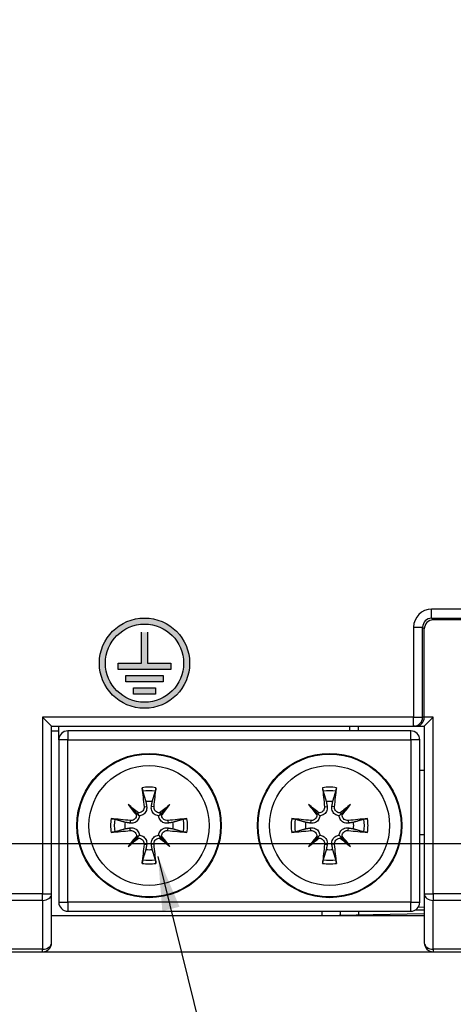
# Model space of a CAD drawing. Extents: x 14074 to 14414, y -3712 to -3387.
# Tile 3 of 18: x 14108 to 14132, y -3573 to -3519. Entities that reach past the tile are written whole.
import ezdxf

# ---------------------------------------------------------------- set-up
doc = ezdxf.new("R2010")
doc.units = 0
doc.layers.get('0').update_dxf_attribs({"linetype": 'CONTINUOUS'})
doc.layers.get('DEFPOINTS').update_dxf_attribs({"color": 8, "linetype": 'CONTINUOUS'})
doc.styles.get("Standard").update_dxf_attribs({"font": 'PMingLiU.ttf'})
doc.dimstyles.new('ISO-25', dxfattribs={"dimtxt": 3, "dimasz": 3, "dimexe": 1, "dimexo": 1, "dimgap": 2, "dimtad": 2, "dimtih": 1, "dimtoh": 1, "dimtxsty": 'STANDARD', "dimcen": 0, "dimclrd": 256, "dimclre": 256, "dimclrt": 256, "dimazin": 3, "dimtfac": 1, "dimtmove": 0, "dimatfit": 3})

# ---------------------------------------------------------------- blocks, each defined once
blk = doc.blocks.new('*D3')
for p, q in [((14080.481, -3563.405), (14080.481, -3400.577)), ((14153.481, -3413.405), (14153.481, -3400.577)), ((14083.481, -3401.577), (14150.481, -3401.577))]:
    blk.add_line(p, q)
for points in [[(14083.481, -3401.077), (14083.481, -3402.077), (14080.481, -3401.577)], [(14150.481, -3401.077), (14150.481, -3402.077), (14153.481, -3401.577)]]:
    blk.add_solid(points)
at = {"layer": 'DEFPOINTS', "color": 0}
for p in [(14153.481, -3401.577), (14153.481, -3414.405), (14080.481, -3564.405)]:
    blk.add_point(p, dxfattribs=at)
at = {"insert": (14116.981, -3397.907), "char_height": 3, "attachment_point": 5}
blk.add_mtext('73', dxfattribs=at)
blk = doc.blocks.new('*D5')
for p, q in [((14154.481, -3414.405), (14168.14, -3414.405)), ((14167.14, -3417.405), (14167.14, -3561.405)), ((14081.481, -3564.405), (14168.14, -3564.405))]:
    blk.add_line(p, q)
for points in [[(14166.64, -3417.405), (14167.64, -3417.405), (14167.14, -3414.405)], [(14166.64, -3561.405), (14167.64, -3561.405), (14167.14, -3564.405)]]:
    blk.add_solid(points)
at = {"layer": 'DEFPOINTS', "color": 0}
for p in [(14153.481, -3414.405), (14080.481, -3564.405), (14167.14, -3564.405)]:
    blk.add_point(p, dxfattribs=at)
at = {"insert": (14172.005, -3489.405), "char_height": 3, "attachment_point": 5}
blk.add_mtext('150', dxfattribs=at)
blk = doc.blocks.new('*D6')
for p, q in [((14106.361, -3408.405), (14177.897, -3408.405)), ((14176.897, -3411.405), (14176.897, -3567.405)), ((14108.01, -3570.405), (14177.897, -3570.405))]:
    blk.add_line(p, q)
for points in [[(14176.397, -3411.405), (14177.397, -3411.405), (14176.897, -3408.405)], [(14176.397, -3567.405), (14177.397, -3567.405), (14176.897, -3570.405)]]:
    blk.add_solid(points)
at = {"layer": 'DEFPOINTS', "color": 0}
for p in [(14105.361, -3408.405), (14107.01, -3570.405), (14176.897, -3570.405)]:
    blk.add_point(p, dxfattribs=at)
at = {"insert": (14181.761, -3489.405), "char_height": 3, "attachment_point": 5}
blk.add_mtext('162', dxfattribs=at)

msp = doc.modelspace()

# ---------------------------------------------------------------- hatches: boundary and pattern name
h = msp.add_hatch(color=256)
h.dxf.hatch_style = 1
h.paths.add_polyline_path([(14112.631, -3554.405, 1), (14117.631, -3554.405, 1)])
h.paths.add_polyline_path([(14117.296, -3554.405, -1), (14112.966, -3554.405, -1)], flags=16)
h.paths.add_polyline_path([(14116.596, -3554.405), (14116.596, -3554.747), (14113.665, -3554.747), (14113.665, -3554.405), (14114.96, -3554.405), (14114.96, -3552.693), (14115.302, -3552.693), (14115.302, -3554.405)], flags=0)
h.paths.add_polyline_path([(14116.158, -3555.09), (14116.158, -3555.432), (14114.104, -3555.432), (14114.104, -3555.09)], flags=0)
h.paths.add_polyline_path([(14115.744, -3555.774), (14115.744, -3556.116), (14114.519, -3556.116), (14114.519, -3555.774)], flags=0)
h.paths.add_polyline_path([(14116.596, -3554.405), (14115.302, -3554.405), (14115.302, -3552.693), (14114.96, -3552.693), (14114.96, -3554.405), (14113.665, -3554.405), (14113.665, -3554.747), (14116.596, -3554.747)], flags=0)
h.paths.add_polyline_path([(14116.158, -3555.09), (14114.104, -3555.09), (14114.104, -3555.432), (14116.158, -3555.432)], flags=0)
h.paths.add_polyline_path([(14115.744, -3555.774), (14114.519, -3555.774), (14114.519, -3556.116), (14115.744, -3556.116)], flags=0)
h = msp.add_hatch(color=256)
h.dxf.hatch_style = 1
h.paths.add_polyline_path([(14115.302, -3552.693), (14114.96, -3552.693), (14114.96, -3554.405), (14113.665, -3554.405), (14113.665, -3554.747), (14116.596, -3554.747), (14116.596, -3554.405), (14115.302, -3554.405)])
h = msp.add_hatch(color=256)
h.dxf.hatch_style = 1
h.paths.add_polyline_path([(14116.158, -3555.09), (14114.104, -3555.09), (14114.104, -3555.432), (14116.158, -3555.432)])
h = msp.add_hatch(color=256)
h.dxf.hatch_style = 1
h.paths.add_polyline_path([(14115.744, -3555.774), (14114.519, -3555.774), (14114.519, -3556.116), (14115.744, -3556.116)])

# ---------------------------------------------------------------- linework, layer by layer
for p, q in [((14131.038, -3551.913), (14131.038, -3551.413)), ((14135.98, -3551.413), (14131.038, -3551.413)), ((14131.13, -3552.005), (14131.038, -3551.913)), ((14131.038, -3551.913), (14135.98, -3551.913)), ((14130.039, -3552.413), (14130.539, -3552.413)), ((14130.039, -3552.413), (14130.039, -3557.405)), ((14130.539, -3552.413), (14130.631, -3552.505)), ((14130.539, -3557.405), (14130.539, -3552.413)), ((14136.072, -3552.005), (14131.13, -3552.005)), ((14114.96, -3554.405), (14114.96, -3552.693)), ((14115.302, -3552.693), (14115.302, -3554.405)), ((14130.631, -3557.405), (14130.631, -3552.505)), ((14113.665, -3554.405), (14114.96, -3554.405)), ((14113.665, -3554.747), (14113.665, -3554.405)), ((14115.302, -3554.405), (14116.596, -3554.405)), ((14116.596, -3554.405), (14116.596, -3554.747)), ((14116.596, -3554.747), (14113.665, -3554.747)), ((14114.104, -3555.09), (14116.158, -3555.09)), ((14114.104, -3555.432), (14114.104, -3555.09)), ((14116.158, -3555.09), (14116.158, -3555.432)), ((14116.158, -3555.432), (14114.104, -3555.432)), ((14114.519, -3555.774), (14115.744, -3555.774)), ((14114.519, -3556.116), (14114.519, -3555.774)), ((14115.744, -3556.116), (14114.519, -3556.116)), ((14115.744, -3555.774), (14115.744, -3556.116)), ((14109.481, -3557.405), (14109.481, -3567.198)), ((14109.481, -3557.405), (14109.981, -3557.905)), ((14130.039, -3557.405), (14109.481, -3557.405)), ((14109.981, -3557.905), (14130.039, -3557.905)), ((14109.981, -3567.198), (14109.981, -3557.905)), ((14110.381, -3558.655), (14110.381, -3557.905)), ((14126.481, -3557.905), (14126.481, -3558.155)), ((14126.981, -3558.155), (14126.981, -3557.905)), ((14130.039, -3557.405), (14130.539, -3557.405)), ((14130.039, -3557.905), (14130.039, -3557.405)), ((14130.143, -3557.905), (14130.039, -3557.905)), ((14130.143, -3557.905), (14130.631, -3557.905)), ((14130.631, -3557.405), (14130.539, -3557.405)), ((14130.631, -3557.905), (14131.131, -3557.405)), ((14131.131, -3557.405), (14130.631, -3557.405)), ((14130.631, -3557.905), (14130.631, -3567.198)), ((14131.131, -3567.198), (14131.131, -3557.405)), ((14109.981, -3558.155), (14110.381, -3558.155)), ((14110.881, -3558.155), (14110.881, -3558.655)), ((14129.881, -3558.155), (14110.881, -3558.155)), ((14129.881, -3558.655), (14129.881, -3558.155)), ((14110.881, -3558.655), (14110.381, -3558.655)), ((14110.381, -3558.655), (14110.381, -3567.655)), ((14110.881, -3558.655), (14129.881, -3558.655)), ((14110.881, -3567.655), (14110.881, -3558.655)), ((14130.381, -3558.655), (14129.881, -3558.655)), ((14129.881, -3558.655), (14129.881, -3567.655)), ((14130.381, -3567.655), (14130.381, -3558.655)), ((14130.631, -3560.362), (14130.381, -3560.355)), ((14114.22, -3562.244), (14114.707, -3562.732)), ((14116.541, -3562.244), (14116.054, -3562.732)), ((14124.22, -3562.244), (14124.707, -3562.732)), ((14126.541, -3562.244), (14126.054, -3562.732)), ((14115.103, -3562.368), (14115.249, -3562.35)), ((14115.659, -3562.368), (14115.512, -3562.35)), ((14125.103, -3562.368), (14125.249, -3562.35)), ((14125.659, -3562.368), (14125.512, -3562.35)), ((14114.343, -3563.127), (14114.326, -3563.273)), ((14116.418, -3563.127), (14116.435, -3563.273)), ((14124.343, -3563.127), (14124.326, -3563.273)), ((14126.418, -3563.127), (14126.435, -3563.273)), ((14114.343, -3563.683), (14114.326, -3563.537)), ((14116.418, -3563.683), (14116.435, -3563.537)), ((14124.343, -3563.683), (14124.326, -3563.537)), ((14126.418, -3563.683), (14126.435, -3563.537)), ((14130.381, -3563.905), (14130.631, -3563.905)), ((14114.22, -3564.566), (14114.707, -3564.078)), ((14115.103, -3564.442), (14115.249, -3564.46)), ((14115.659, -3564.442), (14115.512, -3564.46)), ((14116.541, -3564.566), (14116.054, -3564.078)), ((14124.22, -3564.566), (14124.707, -3564.078)), ((14125.103, -3564.442), (14125.249, -3564.46)), ((14125.659, -3564.442), (14125.512, -3564.46)), ((14126.541, -3564.566), (14126.054, -3564.078)), ((14109.481, -3567.198), (14074.981, -3567.198)), ((14109.481, -3567.551), (14109.481, -3567.198)), ((14109.481, -3567.198), (14109.981, -3567.198)), ((14109.981, -3569.905), (14109.981, -3567.198)), ((14130.631, -3567.198), (14131.131, -3567.198)), ((14130.631, -3567.198), (14130.631, -3569.905)), ((14131.131, -3567.198), (14131.131, -3567.551)), ((14158.981, -3567.198), (14131.131, -3567.198)), ((14074.981, -3567.551), (14109.481, -3567.551)), ((14109.481, -3567.551), (14109.481, -3570.259)), ((14110.381, -3567.655), (14110.881, -3567.655)), ((14110.881, -3567.655), (14110.881, -3568.155)), ((14129.881, -3567.655), (14110.881, -3567.655)), ((14129.881, -3567.655), (14130.381, -3567.655)), ((14129.881, -3568.155), (14129.881, -3567.655)), ((14131.131, -3570.259), (14131.131, -3567.551)), ((14131.131, -3567.551), (14158.981, -3567.551)), ((14110.881, -3568.155), (14129.881, -3568.155)), ((14124.981, -3568.405), (14124.981, -3568.155)), ((14125.981, -3568.388), (14125.981, -3568.155)), ((14126.981, -3568.155), (14126.981, -3568.37)), ((14130.631, -3568.105), (14130.098, -3568.105)), ((14130.631, -3567.933), (14130.285, -3567.949)), ((14130.631, -3568.405), (14109.981, -3568.405)), ((14130.631, -3568.306), (14124.981, -3568.405)), ((14109.481, -3570.259), (14075.481, -3570.259)), ((14075.481, -3570.405), (14109.481, -3570.405)), ((14109.481, -3570.405), (14109.481, -3570.259)), ((14109.481, -3570.405), (14131.131, -3570.405)), ((14158.481, -3570.259), (14131.131, -3570.259)), ((14131.131, -3570.259), (14131.131, -3570.405)), ((14131.131, -3570.405), (14158.481, -3570.405))]:
    msp.add_line(p, q)
for centre, radius in [((14115.131, -3554.405), 2.5), ((14115.131, -3554.405), 2.165), ((14115.381, -3563.405), 4), ((14115.381, -3563.405), 3.961), ((14125.381, -3563.405), 4), ((14125.381, -3563.405), 3.961), ((14115.381, -3563.405), 3.327), ((14125.381, -3563.405), 3.327)]:
    msp.add_circle(centre, radius)
for centre, radius, start, end in [((14110.881, -3558.655), 0.5, 90, 180), ((14129.881, -3558.655), 0.5, 0, 90), ((14115.381, -3563.405), 2.132, 79.6831, 100.3169), ((14115.381, -3563.405), 1.929, 79.535, 100.465), ((14125.381, -3563.405), 2.132, 79.6831, 100.3169), ((14125.381, -3563.405), 1.929, 79.535, 100.465), ((14115.381, -3563.405), 1.338, 82.3918, 97.6082), ((14125.381, -3563.405), 1.338, 82.3918, 97.6082), ((14115.381, -3563.405), 2.132, 169.6831, 190.3169), ((14115.381, -3563.405), 1.929, 169.535, 190.465), ((14115.381, -3563.405), 1.338, 172.3918, 187.6082), ((14115.381, -3563.405), 1.338, 352.3918, 7.6082), ((14115.381, -3563.405), 1.929, 349.535, 10.465), ((14115.381, -3563.405), 2.132, 349.6831, 10.3169), ((14125.381, -3563.405), 2.132, 169.6831, 190.3169), ((14125.381, -3563.405), 1.929, 169.535, 190.465), ((14125.381, -3563.405), 1.338, 172.3918, 187.6082), ((14125.381, -3563.405), 1.338, 352.3918, 7.6082), ((14125.381, -3563.405), 1.929, 349.535, 10.465), ((14125.381, -3563.405), 2.132, 349.6831, 10.3169), ((14115.381, -3563.405), 1.338, 262.3918, 277.6082), ((14125.381, -3563.405), 1.338, 262.3918, 277.6082), ((14115.381, -3563.405), 2.132, 259.6831, 280.3169), ((14115.381, -3563.405), 1.929, 259.535, 280.465), ((14125.381, -3563.405), 2.132, 259.6831, 280.3169), ((14125.381, -3563.405), 1.929, 259.535, 280.465), ((14110.881, -3567.655), 0.5, 180, 270), ((14129.881, -3567.655), 0.5, 270, 0), ((14109.481, -3569.905), 0.5, 270, 0), ((14131.131, -3569.905), 0.5, 180, 270)]:
    msp.add_arc(centre, radius, start, end)
for centre, major_axis, ratio, start_param, end_param in [((14131.039, -3552.413), (-0.708, 0.708), 0.999315, 5.49813, 7.068241), ((14131.039, -3552.413), (-0.354, 0.354), 0.997948, 5.49813, 7.068241), ((14131.131, -3552.505), (-0.354, 0.354), 0.999315, 5.49813, 7.068241), ((14130.039, -3557.405), (0, -0.5), 0.999657, 0, 1.570796), ((14130.143, -3557.405), (0, 0.5), 0.974157, 3.141593, 4.712389), ((14115.783, -3563.356), (0.776, -6.441), 0.087156, 4.378084, 4.547777), ((14114.978, -3563.356), (0.776, 6.441), 0.087156, 4.877001, 5.046694), ((14125.783, -3563.356), (0.776, -6.441), 0.087156, 4.378084, 4.547777), ((14124.978, -3563.356), (0.776, 6.441), 0.087156, 4.877001, 5.046694), ((14116.107, -3562.778), (-4.2, 4.864), 0.173648, 1.313224, 1.430376), ((14114.754, -3564.131), (4.864, -4.2), 0.173648, 1.711217, 1.828368), ((14116.007, -3564.131), (4.864, 4.2), 0.173648, 1.313224, 1.430376), ((14114.655, -3562.778), (-4.2, -4.864), 0.173648, 1.711217, 1.828368), ((14126.107, -3562.778), (-4.2, 4.864), 0.173648, 1.313224, 1.430376), ((14124.754, -3564.131), (4.864, -4.2), 0.173648, 1.711217, 1.828368), ((14126.007, -3564.131), (4.864, 4.2), 0.173648, 1.313224, 1.430376), ((14124.655, -3562.778), (-4.2, -4.864), 0.173648, 1.711217, 1.828368), ((14114.473, -3562.744), (-0.188, -0.163), 0.868224, 2.023807, 2.409971), ((14114.719, -3562.498), (-0.163, -0.188), 0.868224, 0.731621, 1.117785), ((14116.042, -3562.498), (-0.163, 0.188), 0.868224, 2.023807, 2.409971), ((14116.288, -3562.744), (-0.188, 0.163), 0.868224, 0.731621, 1.117785), ((14124.473, -3562.744), (-0.188, -0.163), 0.868224, 2.023807, 2.409971), ((14124.719, -3562.498), (-0.163, -0.188), 0.868224, 0.731621, 1.117785), ((14126.042, -3562.498), (-0.163, 0.188), 0.868224, 2.023807, 2.409971), ((14126.288, -3562.744), (-0.188, 0.163), 0.868224, 0.731621, 1.117785), ((14115.332, -3563.808), (-6.441, 0.776), 0.087156, 4.877001, 5.046694), ((14115.429, -3563.808), (-6.441, -0.776), 0.087156, 4.378084, 4.547777), ((14125.332, -3563.808), (-6.441, 0.776), 0.087156, 4.877001, 5.046694), ((14125.429, -3563.808), (-6.441, -0.776), 0.087156, 4.378084, 4.547777), ((14115.332, -3563.002), (6.441, 0.776), 0.087156, 4.378084, 4.547777), ((14115.429, -3563.002), (6.441, -0.776), 0.087156, 4.877001, 5.046694), ((14125.332, -3563.002), (6.441, 0.776), 0.087156, 4.378084, 4.547777), ((14125.429, -3563.002), (6.441, -0.776), 0.087156, 4.877001, 5.046694), ((14116.107, -3564.032), (4.2, 4.864), 0.173648, 1.711217, 1.828368), ((14114.754, -3562.679), (-4.864, -4.2), 0.173648, 1.313224, 1.430376), ((14114.473, -3564.066), (0.188, -0.163), 0.868224, 0.731621, 1.117785), ((14114.719, -3564.312), (0.163, -0.188), 0.868224, 2.023807, 2.409971), ((14115.783, -3563.453), (-0.776, -6.441), 0.087156, 4.877001, 5.046694), ((14114.978, -3563.453), (-0.776, 6.441), 0.087156, 4.378084, 4.547777), ((14116.042, -3564.312), (0.163, 0.188), 0.868224, 0.731621, 1.117785), ((14116.007, -3562.679), (-4.864, 4.2), 0.173648, 1.711217, 1.828368), ((14116.288, -3564.066), (0.188, 0.163), 0.868224, 2.023807, 2.409971), ((14114.655, -3564.032), (4.2, -4.864), 0.173648, 1.313224, 1.430376), ((14126.107, -3564.032), (4.2, 4.864), 0.173648, 1.711217, 1.828368), ((14124.754, -3562.679), (-4.864, -4.2), 0.173648, 1.313224, 1.430376), ((14124.473, -3564.066), (0.188, -0.163), 0.868224, 0.731621, 1.117785), ((14124.719, -3564.312), (0.163, -0.188), 0.868224, 2.023807, 2.409971), ((14125.783, -3563.453), (-0.776, -6.441), 0.087156, 4.877001, 5.046694), ((14124.978, -3563.453), (-0.776, 6.441), 0.087156, 4.378084, 4.547777), ((14126.042, -3564.312), (0.163, 0.188), 0.868224, 0.731621, 1.117785), ((14126.007, -3562.679), (-4.864, 4.2), 0.173648, 1.711217, 1.828368), ((14126.288, -3564.066), (0.188, 0.163), 0.868224, 2.023807, 2.409971), ((14124.655, -3564.032), (4.2, -4.864), 0.173648, 1.313224, 1.430376), ((14109.481, -3567.198), (0.5, 0), 0.707107, 4.712389, 6.283185), ((14131.131, -3567.198), (-0.5, 0), 0.707107, 0, 1.570796), ((14109.481, -3569.905), (0.5, 0), 0.707107, 4.712389, 6.283185), ((14131.131, -3569.905), (-0.5, 0), 0.707107, 0, 1.570796)]:
    msp.add_ellipse(centre, major_axis=major_axis, ratio=ratio, start_param=start_param, end_param=end_param)
for points, knots in [([(14115.03, -3561.508), (14115.028, -3561.5), (14115.025, -3561.489), (14115.02, -3561.463), (14115.016, -3561.443), (14115.01, -3561.406), (14115.007, -3561.382), (14115.002, -3561.344), (14115, -3561.324), (14114.999, -3561.307)], [0.05658644, 0.05658644, 0.05658644, 0.05658644, 0.06161587, 0.06161587, 0.06775669, 0.06775669, 0.07390904, 0.07390904, 0.07912293, 0.07912293, 0.07912293, 0.07912293]), ([(14115.762, -3561.307), (14115.761, -3561.324), (14115.759, -3561.344), (14115.754, -3561.382), (14115.751, -3561.406), (14115.745, -3561.443), (14115.741, -3561.463), (14115.736, -3561.489), (14115.733, -3561.5), (14115.731, -3561.508)], [0.01947687, 0.01947687, 0.01947687, 0.01947687, 0.02469076, 0.02469076, 0.03084311, 0.03084311, 0.03698394, 0.03698394, 0.04201336, 0.04201336, 0.04201336, 0.04201336]), ([(14125.03, -3561.508), (14125.028, -3561.5), (14125.025, -3561.489), (14125.02, -3561.463), (14125.016, -3561.443), (14125.01, -3561.406), (14125.007, -3561.382), (14125.002, -3561.344), (14125, -3561.324), (14124.999, -3561.307)], [0.05658644, 0.05658644, 0.05658644, 0.05658644, 0.06161587, 0.06161587, 0.06775669, 0.06775669, 0.07390904, 0.07390904, 0.07912293, 0.07912293, 0.07912293, 0.07912293]), ([(14125.762, -3561.307), (14125.761, -3561.324), (14125.759, -3561.344), (14125.754, -3561.382), (14125.751, -3561.406), (14125.745, -3561.443), (14125.741, -3561.463), (14125.736, -3561.489), (14125.733, -3561.5), (14125.731, -3561.508)], [0.01947687, 0.01947687, 0.01947687, 0.01947687, 0.02469076, 0.02469076, 0.03084311, 0.03084311, 0.03698394, 0.03698394, 0.04201336, 0.04201336, 0.04201336, 0.04201336]), ([(14114.682, -3562.819), (14114.682, -3562.821), (14114.682, -3562.823), (14114.682, -3562.862), (14114.674, -3562.903), (14114.643, -3562.977), (14114.62, -3563.011), (14114.566, -3563.065), (14114.532, -3563.089), (14114.458, -3563.12), (14114.418, -3563.128), (14114.368, -3563.129), (14114.356, -3563.128), (14114.343, -3563.127)], [0.02262869, 0.02262869, 0.02262869, 0.02262869, 0.02311382, 0.02311382, 0.03450698, 0.03450698, 0.04590014, 0.04590014, 0.0573821, 0.0573821, 0.06886407, 0.06886407, 0.07249483, 0.07249483, 0.07249483, 0.07249483]), ([(14114.707, -3562.732), (14114.726, -3562.751), (14114.743, -3562.767), (14114.789, -3562.814), (14114.817, -3562.842), (14114.844, -3562.869)], [-2.9315272, -2.9315272, -2.9315272, -2.9315272, -2.8899567, -2.8899567, -2.7898346, -2.7898346, -2.7898346, -2.7898346]), ([(14115.103, -3562.368), (14115.107, -3562.405), (14115.103, -3562.446), (14115.081, -3562.524), (14115.061, -3562.561), (14115.014, -3562.621), (14114.983, -3562.648), (14114.913, -3562.687), (14114.874, -3562.7), (14114.823, -3562.706), (14114.809, -3562.707), (14114.795, -3562.707)], [0, 0, 0, 0, 0.01151442, 0.01151442, 0.02302884, 0.02302884, 0.0344178, 0.0344178, 0.04580676, 0.04580676, 0.0498478, 0.0498478, 0.0498478, 0.0498478]), ([(14115.249, -3562.35), (14115.25, -3562.356), (14115.251, -3562.363), (14115.257, -3562.411), (14115.256, -3562.457), (14115.241, -3562.548), (14115.225, -3562.593), (14115.188, -3562.666), (14115.164, -3562.701), (14115.105, -3562.763), (14115.071, -3562.79), (14115, -3562.831), (14114.96, -3562.848), (14114.893, -3562.863), (14114.868, -3562.867), (14114.844, -3562.869)], [0.18013192, 0.18013192, 0.18013192, 0.18013192, 0.18231103, 0.18231103, 0.1966644, 0.1966644, 0.21101777, 0.21101777, 0.22326588, 0.22326588, 0.23551399, 0.23551399, 0.24776211, 0.24776211, 0.25510696, 0.25510696, 0.25510696, 0.25510696]), ([(14115.917, -3562.869), (14115.893, -3562.867), (14115.868, -3562.863), (14115.801, -3562.848), (14115.761, -3562.831), (14115.69, -3562.79), (14115.656, -3562.763), (14115.597, -3562.701), (14115.574, -3562.666), (14115.536, -3562.593), (14115.521, -3562.548), (14115.505, -3562.457), (14115.504, -3562.411), (14115.509, -3562.369), (14115.51, -3562.363), (14115.511, -3562.356), (14115.512, -3562.35)], [-0.07279593, -0.07279593, -0.07279593, -0.07279593, -0.06545108, -0.06545108, -0.05320296, -0.05320296, -0.04095485, -0.04095485, -0.02870674, -0.02870674, -0.01435337, -0.01435337, 0, 0, 0, 0.00217911, 0.00217911, 0.00217911, 0.00217911]), ([(14115.966, -3562.707), (14115.964, -3562.707), (14115.962, -3562.707), (14115.923, -3562.706), (14115.882, -3562.699), (14115.808, -3562.668), (14115.774, -3562.644), (14115.721, -3562.591), (14115.697, -3562.557), (14115.666, -3562.483), (14115.657, -3562.443), (14115.657, -3562.393), (14115.657, -3562.38), (14115.659, -3562.368)], [0.02262944, 0.02262944, 0.02262944, 0.02262944, 0.02319765, 0.02319765, 0.0345489, 0.0345489, 0.04590016, 0.04590016, 0.05733835, 0.05733835, 0.06877655, 0.06877655, 0.07249221, 0.07249221, 0.07249221, 0.07249221]), ([(14116.054, -3562.732), (14116.035, -3562.751), (14116.018, -3562.767), (14115.972, -3562.814), (14115.944, -3562.842), (14115.917, -3562.869)], [-2.9315272, -2.9315272, -2.9315272, -2.9315272, -2.8899567, -2.8899567, -2.7898346, -2.7898346, -2.7898346, -2.7898346]), ([(14116.418, -3563.127), (14116.38, -3563.131), (14116.339, -3563.128), (14116.261, -3563.105), (14116.224, -3563.086), (14116.165, -3563.038), (14116.138, -3563.007), (14116.098, -3562.937), (14116.086, -3562.898), (14116.079, -3562.847), (14116.079, -3562.833), (14116.079, -3562.819)], [0, 0, 0, 0, 0.01154742, 0.01154742, 0.02309483, 0.02309483, 0.0344508, 0.0344508, 0.04580677, 0.04580677, 0.04984781, 0.04984781, 0.04984781, 0.04984781]), ([(14124.682, -3562.819), (14124.682, -3562.821), (14124.682, -3562.823), (14124.682, -3562.862), (14124.674, -3562.903), (14124.643, -3562.977), (14124.62, -3563.011), (14124.566, -3563.065), (14124.532, -3563.089), (14124.458, -3563.12), (14124.418, -3563.128), (14124.368, -3563.129), (14124.356, -3563.128), (14124.343, -3563.127)], [0.02262869, 0.02262869, 0.02262869, 0.02262869, 0.02311382, 0.02311382, 0.03450698, 0.03450698, 0.04590014, 0.04590014, 0.0573821, 0.0573821, 0.06886407, 0.06886407, 0.07249483, 0.07249483, 0.07249483, 0.07249483]), ([(14124.707, -3562.732), (14124.726, -3562.751), (14124.743, -3562.767), (14124.789, -3562.814), (14124.817, -3562.842), (14124.844, -3562.869)], [-2.9315272, -2.9315272, -2.9315272, -2.9315272, -2.8899567, -2.8899567, -2.7898346, -2.7898346, -2.7898346, -2.7898346]), ([(14125.103, -3562.368), (14125.107, -3562.405), (14125.103, -3562.446), (14125.081, -3562.524), (14125.061, -3562.561), (14125.014, -3562.621), (14124.983, -3562.648), (14124.913, -3562.687), (14124.874, -3562.7), (14124.823, -3562.706), (14124.809, -3562.707), (14124.795, -3562.707)], [0, 0, 0, 0, 0.01151442, 0.01151442, 0.02302884, 0.02302884, 0.0344178, 0.0344178, 0.04580676, 0.04580676, 0.0498478, 0.0498478, 0.0498478, 0.0498478]), ([(14125.249, -3562.35), (14125.25, -3562.356), (14125.251, -3562.363), (14125.257, -3562.411), (14125.256, -3562.457), (14125.241, -3562.548), (14125.225, -3562.593), (14125.188, -3562.666), (14125.164, -3562.701), (14125.105, -3562.763), (14125.071, -3562.79), (14125, -3562.831), (14124.96, -3562.848), (14124.893, -3562.863), (14124.868, -3562.867), (14124.844, -3562.869)], [0.18013192, 0.18013192, 0.18013192, 0.18013192, 0.18231103, 0.18231103, 0.1966644, 0.1966644, 0.21101777, 0.21101777, 0.22326588, 0.22326588, 0.23551399, 0.23551399, 0.24776211, 0.24776211, 0.25510696, 0.25510696, 0.25510696, 0.25510696]), ([(14125.917, -3562.869), (14125.893, -3562.867), (14125.868, -3562.863), (14125.801, -3562.848), (14125.761, -3562.831), (14125.69, -3562.79), (14125.656, -3562.763), (14125.597, -3562.701), (14125.574, -3562.666), (14125.536, -3562.593), (14125.521, -3562.548), (14125.505, -3562.457), (14125.504, -3562.411), (14125.509, -3562.369), (14125.51, -3562.363), (14125.511, -3562.356), (14125.512, -3562.35)], [-0.07279593, -0.07279593, -0.07279593, -0.07279593, -0.06545108, -0.06545108, -0.05320296, -0.05320296, -0.04095485, -0.04095485, -0.02870674, -0.02870674, -0.01435337, -0.01435337, 0, 0, 0, 0.00217911, 0.00217911, 0.00217911, 0.00217911]), ([(14125.966, -3562.707), (14125.964, -3562.707), (14125.962, -3562.707), (14125.923, -3562.706), (14125.882, -3562.699), (14125.808, -3562.668), (14125.774, -3562.644), (14125.721, -3562.591), (14125.697, -3562.557), (14125.666, -3562.483), (14125.657, -3562.443), (14125.657, -3562.393), (14125.657, -3562.38), (14125.659, -3562.368)], [0.02262944, 0.02262944, 0.02262944, 0.02262944, 0.02319765, 0.02319765, 0.0345489, 0.0345489, 0.04590016, 0.04590016, 0.05733835, 0.05733835, 0.06877655, 0.06877655, 0.07249221, 0.07249221, 0.07249221, 0.07249221]), ([(14126.054, -3562.732), (14126.035, -3562.751), (14126.018, -3562.767), (14125.972, -3562.814), (14125.944, -3562.842), (14125.917, -3562.869)], [-2.9315272, -2.9315272, -2.9315272, -2.9315272, -2.8899567, -2.8899567, -2.7898346, -2.7898346, -2.7898346, -2.7898346]), ([(14126.418, -3563.127), (14126.38, -3563.131), (14126.339, -3563.128), (14126.261, -3563.105), (14126.224, -3563.086), (14126.165, -3563.038), (14126.138, -3563.007), (14126.098, -3562.937), (14126.086, -3562.898), (14126.079, -3562.847), (14126.079, -3562.833), (14126.079, -3562.819)], [0, 0, 0, 0, 0.01154742, 0.01154742, 0.02309483, 0.02309483, 0.0344508, 0.0344508, 0.04580677, 0.04580677, 0.04984781, 0.04984781, 0.04984781, 0.04984781]), ([(14113.283, -3563.023), (14113.3, -3563.025), (14113.32, -3563.027), (14113.357, -3563.031), (14113.381, -3563.035), (14113.419, -3563.04), (14113.439, -3563.044), (14113.464, -3563.049), (14113.476, -3563.052), (14113.483, -3563.055)], [0.01947687, 0.01947687, 0.01947687, 0.01947687, 0.02469076, 0.02469076, 0.03084311, 0.03084311, 0.03698394, 0.03698394, 0.04201336, 0.04201336, 0.04201336, 0.04201336]), ([(14114.844, -3562.869), (14114.843, -3562.893), (14114.839, -3562.918), (14114.823, -3562.984), (14114.807, -3563.025), (14114.766, -3563.095), (14114.738, -3563.13), (14114.676, -3563.188), (14114.642, -3563.212), (14114.569, -3563.25), (14114.524, -3563.265), (14114.433, -3563.281), (14114.387, -3563.281), (14114.345, -3563.276), (14114.338, -3563.275), (14114.332, -3563.274), (14114.326, -3563.273)], [-0.07279593, -0.07279593, -0.07279593, -0.07279593, -0.06545108, -0.06545108, -0.05320296, -0.05320296, -0.04095485, -0.04095485, -0.02870674, -0.02870674, -0.01435337, -0.01435337, 0, 0, 0, 0.00217911, 0.00217911, 0.00217911, 0.00217911]), ([(14116.435, -3563.273), (14116.429, -3563.274), (14116.423, -3563.275), (14116.374, -3563.281), (14116.328, -3563.281), (14116.237, -3563.265), (14116.192, -3563.25), (14116.119, -3563.212), (14116.085, -3563.188), (14116.023, -3563.13), (14115.995, -3563.095), (14115.954, -3563.025), (14115.938, -3562.984), (14115.922, -3562.918), (14115.919, -3562.893), (14115.917, -3562.869)], [0.18013192, 0.18013192, 0.18013192, 0.18013192, 0.18231103, 0.18231103, 0.1966644, 0.1966644, 0.21101777, 0.21101777, 0.22326588, 0.22326588, 0.23551399, 0.23551399, 0.24776211, 0.24776211, 0.25510696, 0.25510696, 0.25510696, 0.25510696]), ([(14117.278, -3563.055), (14117.285, -3563.052), (14117.297, -3563.049), (14117.322, -3563.044), (14117.342, -3563.04), (14117.38, -3563.035), (14117.404, -3563.031), (14117.441, -3563.027), (14117.461, -3563.025), (14117.478, -3563.023)], [0.05658644, 0.05658644, 0.05658644, 0.05658644, 0.06161587, 0.06161587, 0.06775669, 0.06775669, 0.07390904, 0.07390904, 0.07912293, 0.07912293, 0.07912293, 0.07912293]), ([(14123.283, -3563.023), (14123.3, -3563.025), (14123.32, -3563.027), (14123.357, -3563.031), (14123.381, -3563.035), (14123.419, -3563.04), (14123.439, -3563.044), (14123.464, -3563.049), (14123.476, -3563.052), (14123.483, -3563.055)], [0.01947687, 0.01947687, 0.01947687, 0.01947687, 0.02469076, 0.02469076, 0.03084311, 0.03084311, 0.03698394, 0.03698394, 0.04201336, 0.04201336, 0.04201336, 0.04201336]), ([(14124.844, -3562.869), (14124.843, -3562.893), (14124.839, -3562.918), (14124.823, -3562.984), (14124.807, -3563.025), (14124.766, -3563.095), (14124.738, -3563.13), (14124.676, -3563.188), (14124.642, -3563.212), (14124.569, -3563.25), (14124.524, -3563.265), (14124.433, -3563.281), (14124.387, -3563.281), (14124.345, -3563.276), (14124.338, -3563.275), (14124.332, -3563.274), (14124.326, -3563.273)], [-0.07279593, -0.07279593, -0.07279593, -0.07279593, -0.06545108, -0.06545108, -0.05320296, -0.05320296, -0.04095485, -0.04095485, -0.02870674, -0.02870674, -0.01435337, -0.01435337, 0, 0, 0, 0.00217911, 0.00217911, 0.00217911, 0.00217911]), ([(14126.435, -3563.273), (14126.429, -3563.274), (14126.423, -3563.275), (14126.374, -3563.281), (14126.328, -3563.281), (14126.237, -3563.265), (14126.192, -3563.25), (14126.119, -3563.212), (14126.085, -3563.188), (14126.023, -3563.13), (14125.995, -3563.095), (14125.954, -3563.025), (14125.938, -3562.984), (14125.922, -3562.918), (14125.919, -3562.893), (14125.917, -3562.869)], [0.18013192, 0.18013192, 0.18013192, 0.18013192, 0.18231103, 0.18231103, 0.1966644, 0.1966644, 0.21101777, 0.21101777, 0.22326588, 0.22326588, 0.23551399, 0.23551399, 0.24776211, 0.24776211, 0.25510696, 0.25510696, 0.25510696, 0.25510696]), ([(14127.278, -3563.055), (14127.285, -3563.052), (14127.297, -3563.049), (14127.322, -3563.044), (14127.342, -3563.04), (14127.38, -3563.035), (14127.404, -3563.031), (14127.441, -3563.027), (14127.461, -3563.025), (14127.478, -3563.023)], [0.05658644, 0.05658644, 0.05658644, 0.05658644, 0.06161587, 0.06161587, 0.06775669, 0.06775669, 0.07390904, 0.07390904, 0.07912293, 0.07912293, 0.07912293, 0.07912293]), ([(14113.483, -3563.755), (14113.476, -3563.758), (14113.464, -3563.76), (14113.439, -3563.766), (14113.419, -3563.769), (14113.381, -3563.775), (14113.357, -3563.779), (14113.32, -3563.783), (14113.3, -3563.785), (14113.283, -3563.787)], [0.05658644, 0.05658644, 0.05658644, 0.05658644, 0.06161587, 0.06161587, 0.06775669, 0.06775669, 0.07390904, 0.07390904, 0.07912293, 0.07912293, 0.07912293, 0.07912293]), ([(14114.326, -3563.537), (14114.332, -3563.535), (14114.338, -3563.535), (14114.387, -3563.529), (14114.433, -3563.529), (14114.524, -3563.545), (14114.569, -3563.56), (14114.642, -3563.598), (14114.676, -3563.622), (14114.738, -3563.68), (14114.766, -3563.715), (14114.807, -3563.785), (14114.823, -3563.826), (14114.839, -3563.892), (14114.843, -3563.917), (14114.844, -3563.941)], [0.18013192, 0.18013192, 0.18013192, 0.18013192, 0.18231103, 0.18231103, 0.1966644, 0.1966644, 0.21101777, 0.21101777, 0.22326588, 0.22326588, 0.23551399, 0.23551399, 0.24776211, 0.24776211, 0.25510696, 0.25510696, 0.25510696, 0.25510696]), ([(14114.343, -3563.683), (14114.381, -3563.679), (14114.422, -3563.682), (14114.5, -3563.705), (14114.537, -3563.724), (14114.596, -3563.772), (14114.623, -3563.803), (14114.663, -3563.873), (14114.675, -3563.912), (14114.682, -3563.963), (14114.682, -3563.977), (14114.682, -3563.99)], [0, 0, 0, 0, 0.01154742, 0.01154742, 0.02309483, 0.02309483, 0.0344508, 0.0344508, 0.04580677, 0.04580677, 0.04984781, 0.04984781, 0.04984781, 0.04984781]), ([(14115.917, -3563.941), (14115.919, -3563.917), (14115.922, -3563.892), (14115.938, -3563.826), (14115.954, -3563.785), (14115.995, -3563.715), (14116.023, -3563.68), (14116.085, -3563.622), (14116.119, -3563.598), (14116.192, -3563.56), (14116.237, -3563.545), (14116.328, -3563.529), (14116.374, -3563.529), (14116.416, -3563.534), (14116.423, -3563.535), (14116.429, -3563.535), (14116.435, -3563.537)], [-0.07279593, -0.07279593, -0.07279593, -0.07279593, -0.06545108, -0.06545108, -0.05320296, -0.05320296, -0.04095485, -0.04095485, -0.02870674, -0.02870674, -0.01435337, -0.01435337, 0, 0, 0, 0.00217911, 0.00217911, 0.00217911, 0.00217911]), ([(14116.079, -3563.99), (14116.079, -3563.989), (14116.079, -3563.987), (14116.079, -3563.947), (14116.087, -3563.907), (14116.118, -3563.833), (14116.141, -3563.799), (14116.195, -3563.745), (14116.228, -3563.721), (14116.303, -3563.69), (14116.343, -3563.682), (14116.393, -3563.681), (14116.405, -3563.682), (14116.418, -3563.683)], [0.02262944, 0.02262944, 0.02262944, 0.02262944, 0.02319765, 0.02319765, 0.0345489, 0.0345489, 0.04590016, 0.04590016, 0.05733835, 0.05733835, 0.06877655, 0.06877655, 0.07249221, 0.07249221, 0.07249221, 0.07249221]), ([(14117.478, -3563.787), (14117.461, -3563.785), (14117.441, -3563.783), (14117.404, -3563.779), (14117.38, -3563.775), (14117.342, -3563.769), (14117.322, -3563.766), (14117.297, -3563.76), (14117.285, -3563.758), (14117.278, -3563.755)], [0.01947687, 0.01947687, 0.01947687, 0.01947687, 0.02469076, 0.02469076, 0.03084311, 0.03084311, 0.03698394, 0.03698394, 0.04201336, 0.04201336, 0.04201336, 0.04201336]), ([(14123.483, -3563.755), (14123.476, -3563.758), (14123.464, -3563.76), (14123.439, -3563.766), (14123.419, -3563.769), (14123.381, -3563.775), (14123.357, -3563.779), (14123.32, -3563.783), (14123.3, -3563.785), (14123.283, -3563.787)], [0.05658644, 0.05658644, 0.05658644, 0.05658644, 0.06161587, 0.06161587, 0.06775669, 0.06775669, 0.07390904, 0.07390904, 0.07912293, 0.07912293, 0.07912293, 0.07912293]), ([(14124.326, -3563.537), (14124.332, -3563.535), (14124.338, -3563.535), (14124.387, -3563.529), (14124.433, -3563.529), (14124.524, -3563.545), (14124.569, -3563.56), (14124.642, -3563.598), (14124.676, -3563.622), (14124.738, -3563.68), (14124.766, -3563.715), (14124.807, -3563.785), (14124.823, -3563.826), (14124.839, -3563.892), (14124.843, -3563.917), (14124.844, -3563.941)], [0.18013192, 0.18013192, 0.18013192, 0.18013192, 0.18231103, 0.18231103, 0.1966644, 0.1966644, 0.21101777, 0.21101777, 0.22326588, 0.22326588, 0.23551399, 0.23551399, 0.24776211, 0.24776211, 0.25510696, 0.25510696, 0.25510696, 0.25510696]), ([(14124.343, -3563.683), (14124.381, -3563.679), (14124.422, -3563.682), (14124.5, -3563.705), (14124.537, -3563.724), (14124.596, -3563.772), (14124.623, -3563.803), (14124.663, -3563.873), (14124.675, -3563.912), (14124.682, -3563.963), (14124.682, -3563.977), (14124.682, -3563.99)], [0, 0, 0, 0, 0.01154742, 0.01154742, 0.02309483, 0.02309483, 0.0344508, 0.0344508, 0.04580677, 0.04580677, 0.04984781, 0.04984781, 0.04984781, 0.04984781]), ([(14125.917, -3563.941), (14125.919, -3563.917), (14125.922, -3563.892), (14125.938, -3563.826), (14125.954, -3563.785), (14125.995, -3563.715), (14126.023, -3563.68), (14126.085, -3563.622), (14126.119, -3563.598), (14126.192, -3563.56), (14126.237, -3563.545), (14126.328, -3563.529), (14126.374, -3563.529), (14126.416, -3563.534), (14126.423, -3563.535), (14126.429, -3563.535), (14126.435, -3563.537)], [-0.07279593, -0.07279593, -0.07279593, -0.07279593, -0.06545108, -0.06545108, -0.05320296, -0.05320296, -0.04095485, -0.04095485, -0.02870674, -0.02870674, -0.01435337, -0.01435337, 0, 0, 0, 0.00217911, 0.00217911, 0.00217911, 0.00217911]), ([(14126.079, -3563.99), (14126.079, -3563.989), (14126.079, -3563.987), (14126.079, -3563.947), (14126.087, -3563.907), (14126.118, -3563.833), (14126.141, -3563.799), (14126.195, -3563.745), (14126.228, -3563.721), (14126.303, -3563.69), (14126.343, -3563.682), (14126.393, -3563.681), (14126.405, -3563.682), (14126.418, -3563.683)], [0.02262944, 0.02262944, 0.02262944, 0.02262944, 0.02319765, 0.02319765, 0.0345489, 0.0345489, 0.04590016, 0.04590016, 0.05733835, 0.05733835, 0.06877655, 0.06877655, 0.07249221, 0.07249221, 0.07249221, 0.07249221]), ([(14127.478, -3563.787), (14127.461, -3563.785), (14127.441, -3563.783), (14127.404, -3563.779), (14127.38, -3563.775), (14127.342, -3563.769), (14127.322, -3563.766), (14127.297, -3563.76), (14127.285, -3563.758), (14127.278, -3563.755)], [0.01947687, 0.01947687, 0.01947687, 0.01947687, 0.02469076, 0.02469076, 0.03084311, 0.03084311, 0.03698394, 0.03698394, 0.04201336, 0.04201336, 0.04201336, 0.04201336]), ([(14114.707, -3564.078), (14114.726, -3564.059), (14114.743, -3564.043), (14114.789, -3563.996), (14114.817, -3563.968), (14114.844, -3563.941)], [-2.9315272, -2.9315272, -2.9315272, -2.9315272, -2.8899567, -2.8899567, -2.7898346, -2.7898346, -2.7898346, -2.7898346]), ([(14114.795, -3564.103), (14114.797, -3564.103), (14114.799, -3564.103), (14114.838, -3564.104), (14114.879, -3564.111), (14114.953, -3564.142), (14114.987, -3564.165), (14115.041, -3564.219), (14115.064, -3564.253), (14115.096, -3564.327), (14115.104, -3564.367), (14115.104, -3564.417), (14115.104, -3564.43), (14115.103, -3564.442)], [0.02262944, 0.02262944, 0.02262944, 0.02262944, 0.02319765, 0.02319765, 0.0345489, 0.0345489, 0.04590016, 0.04590016, 0.05733835, 0.05733835, 0.06877655, 0.06877655, 0.07249221, 0.07249221, 0.07249221, 0.07249221]), ([(14114.844, -3563.941), (14114.868, -3563.943), (14114.893, -3563.947), (14114.96, -3563.962), (14115, -3563.979), (14115.071, -3564.02), (14115.105, -3564.047), (14115.164, -3564.109), (14115.188, -3564.144), (14115.225, -3564.217), (14115.241, -3564.262), (14115.256, -3564.353), (14115.257, -3564.399), (14115.252, -3564.441), (14115.251, -3564.447), (14115.25, -3564.453), (14115.249, -3564.46)], [-0.07279593, -0.07279593, -0.07279593, -0.07279593, -0.06545108, -0.06545108, -0.05320296, -0.05320296, -0.04095485, -0.04095485, -0.02870674, -0.02870674, -0.01435337, -0.01435337, 0, 0, 0, 0.00217911, 0.00217911, 0.00217911, 0.00217911]), ([(14115.512, -3564.46), (14115.511, -3564.453), (14115.51, -3564.447), (14115.504, -3564.399), (14115.505, -3564.353), (14115.521, -3564.262), (14115.536, -3564.217), (14115.574, -3564.144), (14115.597, -3564.109), (14115.656, -3564.047), (14115.69, -3564.02), (14115.761, -3563.979), (14115.801, -3563.962), (14115.868, -3563.947), (14115.893, -3563.943), (14115.917, -3563.941)], [0.18013192, 0.18013192, 0.18013192, 0.18013192, 0.18231103, 0.18231103, 0.1966644, 0.1966644, 0.21101777, 0.21101777, 0.22326588, 0.22326588, 0.23551399, 0.23551399, 0.24776211, 0.24776211, 0.25510696, 0.25510696, 0.25510696, 0.25510696]), ([(14115.659, -3564.442), (14115.655, -3564.405), (14115.658, -3564.363), (14115.68, -3564.286), (14115.7, -3564.249), (14115.747, -3564.189), (14115.778, -3564.162), (14115.848, -3564.123), (14115.888, -3564.11), (14115.938, -3564.104), (14115.952, -3564.103), (14115.966, -3564.103)], [0, 0, 0, 0, 0.01151442, 0.01151442, 0.02302884, 0.02302884, 0.0344178, 0.0344178, 0.04580676, 0.04580676, 0.0498478, 0.0498478, 0.0498478, 0.0498478]), ([(14116.054, -3564.078), (14116.035, -3564.059), (14116.018, -3564.043), (14115.972, -3563.996), (14115.944, -3563.968), (14115.917, -3563.941)], [-2.9315272, -2.9315272, -2.9315272, -2.9315272, -2.8899567, -2.8899567, -2.7898346, -2.7898346, -2.7898346, -2.7898346]), ([(14124.707, -3564.078), (14124.726, -3564.059), (14124.743, -3564.043), (14124.789, -3563.996), (14124.817, -3563.968), (14124.844, -3563.941)], [-2.9315272, -2.9315272, -2.9315272, -2.9315272, -2.8899567, -2.8899567, -2.7898346, -2.7898346, -2.7898346, -2.7898346]), ([(14124.795, -3564.103), (14124.797, -3564.103), (14124.799, -3564.103), (14124.838, -3564.104), (14124.879, -3564.111), (14124.953, -3564.142), (14124.987, -3564.165), (14125.041, -3564.219), (14125.064, -3564.253), (14125.096, -3564.327), (14125.104, -3564.367), (14125.104, -3564.417), (14125.104, -3564.43), (14125.103, -3564.442)], [0.02262944, 0.02262944, 0.02262944, 0.02262944, 0.02319765, 0.02319765, 0.0345489, 0.0345489, 0.04590016, 0.04590016, 0.05733835, 0.05733835, 0.06877655, 0.06877655, 0.07249221, 0.07249221, 0.07249221, 0.07249221]), ([(14124.844, -3563.941), (14124.868, -3563.943), (14124.893, -3563.947), (14124.96, -3563.962), (14125, -3563.979), (14125.071, -3564.02), (14125.105, -3564.047), (14125.164, -3564.109), (14125.188, -3564.144), (14125.225, -3564.217), (14125.241, -3564.262), (14125.256, -3564.353), (14125.257, -3564.399), (14125.252, -3564.441), (14125.251, -3564.447), (14125.25, -3564.453), (14125.249, -3564.46)], [-0.07279593, -0.07279593, -0.07279593, -0.07279593, -0.06545108, -0.06545108, -0.05320296, -0.05320296, -0.04095485, -0.04095485, -0.02870674, -0.02870674, -0.01435337, -0.01435337, 0, 0, 0, 0.00217911, 0.00217911, 0.00217911, 0.00217911]), ([(14125.512, -3564.46), (14125.511, -3564.453), (14125.51, -3564.447), (14125.504, -3564.399), (14125.505, -3564.353), (14125.521, -3564.262), (14125.536, -3564.217), (14125.574, -3564.144), (14125.597, -3564.109), (14125.656, -3564.047), (14125.69, -3564.02), (14125.761, -3563.979), (14125.801, -3563.962), (14125.868, -3563.947), (14125.893, -3563.943), (14125.917, -3563.941)], [0.18013192, 0.18013192, 0.18013192, 0.18013192, 0.18231103, 0.18231103, 0.1966644, 0.1966644, 0.21101777, 0.21101777, 0.22326588, 0.22326588, 0.23551399, 0.23551399, 0.24776211, 0.24776211, 0.25510696, 0.25510696, 0.25510696, 0.25510696]), ([(14125.659, -3564.442), (14125.655, -3564.405), (14125.658, -3564.363), (14125.68, -3564.286), (14125.7, -3564.249), (14125.747, -3564.189), (14125.778, -3564.162), (14125.848, -3564.123), (14125.888, -3564.11), (14125.938, -3564.104), (14125.952, -3564.103), (14125.966, -3564.103)], [0, 0, 0, 0, 0.01151442, 0.01151442, 0.02302884, 0.02302884, 0.0344178, 0.0344178, 0.04580676, 0.04580676, 0.0498478, 0.0498478, 0.0498478, 0.0498478]), ([(14126.054, -3564.078), (14126.035, -3564.059), (14126.018, -3564.043), (14125.972, -3563.996), (14125.944, -3563.968), (14125.917, -3563.941)], [-2.9315272, -2.9315272, -2.9315272, -2.9315272, -2.8899567, -2.8899567, -2.7898346, -2.7898346, -2.7898346, -2.7898346]), ([(14114.999, -3565.503), (14115, -3565.486), (14115.002, -3565.466), (14115.007, -3565.428), (14115.01, -3565.404), (14115.016, -3565.367), (14115.02, -3565.347), (14115.025, -3565.321), (14115.028, -3565.31), (14115.03, -3565.302)], [0.01947687, 0.01947687, 0.01947687, 0.01947687, 0.02469076, 0.02469076, 0.03084311, 0.03084311, 0.03698394, 0.03698394, 0.04201336, 0.04201336, 0.04201336, 0.04201336]), ([(14115.731, -3565.302), (14115.733, -3565.31), (14115.736, -3565.321), (14115.741, -3565.347), (14115.745, -3565.367), (14115.751, -3565.404), (14115.754, -3565.428), (14115.759, -3565.466), (14115.761, -3565.486), (14115.762, -3565.503)], [0.05658644, 0.05658644, 0.05658644, 0.05658644, 0.06161587, 0.06161587, 0.06775669, 0.06775669, 0.07390904, 0.07390904, 0.07912293, 0.07912293, 0.07912293, 0.07912293]), ([(14124.999, -3565.503), (14125, -3565.486), (14125.002, -3565.466), (14125.007, -3565.428), (14125.01, -3565.404), (14125.016, -3565.367), (14125.02, -3565.347), (14125.025, -3565.321), (14125.028, -3565.31), (14125.03, -3565.302)], [0.01947687, 0.01947687, 0.01947687, 0.01947687, 0.02469076, 0.02469076, 0.03084311, 0.03084311, 0.03698394, 0.03698394, 0.04201336, 0.04201336, 0.04201336, 0.04201336]), ([(14125.731, -3565.302), (14125.733, -3565.31), (14125.736, -3565.321), (14125.741, -3565.347), (14125.745, -3565.367), (14125.751, -3565.404), (14125.754, -3565.428), (14125.759, -3565.466), (14125.761, -3565.486), (14125.762, -3565.503)], [0.05658644, 0.05658644, 0.05658644, 0.05658644, 0.06161587, 0.06161587, 0.06775669, 0.06775669, 0.07390904, 0.07390904, 0.07912293, 0.07912293, 0.07912293, 0.07912293])]:
    msp.add_open_spline(points, degree=3, knots=knots)
for points, weights in [([(14115.03, -3561.508), (14115.132, -3561.844), (14115.203, -3562.079)], [1.00291629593, 1.01778265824, 1]), ([(14115.558, -3562.079), (14115.629, -3561.844), (14115.731, -3561.508)], [1, 1.01778265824, 1.00291629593]), ([(14125.03, -3561.508), (14125.132, -3561.844), (14125.203, -3562.079)], [1.00291629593, 1.01778265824, 1]), ([(14125.558, -3562.079), (14125.629, -3561.844), (14125.731, -3561.508)], [1, 1.01778265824, 1.00291629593]), ([(14115.203, -3562.079), (14115.229, -3562.23), (14115.249, -3562.35)], [1, 1.12437348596, 1.24767116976]), ([(14115.512, -3562.35), (14115.532, -3562.23), (14115.558, -3562.079)], [1.24767116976, 1.12437348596, 1]), ([(14125.203, -3562.079), (14125.229, -3562.23), (14125.249, -3562.35)], [1, 1.12437348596, 1.24767116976]), ([(14125.512, -3562.35), (14125.532, -3562.23), (14125.558, -3562.079)], [1.24767116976, 1.12437348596, 1]), ([(14114.054, -3563.228), (14113.819, -3563.157), (14113.483, -3563.055)], [1, 1.01778265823, 1.00291629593]), ([(14114.326, -3563.273), (14114.205, -3563.253), (14114.054, -3563.228)], [1.24767116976, 1.12437348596, 1]), ([(14116.707, -3563.228), (14116.556, -3563.253), (14116.435, -3563.273)], [1, 1.12437348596, 1.24767116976]), ([(14117.278, -3563.055), (14116.942, -3563.157), (14116.707, -3563.228)], [1.00291629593, 1.01778265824, 1]), ([(14124.054, -3563.228), (14123.819, -3563.157), (14123.483, -3563.055)], [1, 1.01778265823, 1.00291629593]), ([(14124.326, -3563.273), (14124.205, -3563.253), (14124.054, -3563.228)], [1.24767116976, 1.12437348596, 1]), ([(14126.707, -3563.228), (14126.556, -3563.253), (14126.435, -3563.273)], [1, 1.12437348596, 1.24767116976]), ([(14127.278, -3563.055), (14126.942, -3563.157), (14126.707, -3563.228)], [1.00291629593, 1.01778265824, 1]), ([(14113.483, -3563.755), (14113.819, -3563.653), (14114.054, -3563.582)], [1.00291629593, 1.01778265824, 1]), ([(14114.054, -3563.582), (14114.205, -3563.557), (14114.326, -3563.537)], [1, 1.12437348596, 1.24767116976]), ([(14116.435, -3563.537), (14116.556, -3563.557), (14116.707, -3563.582)], [1.24767116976, 1.12437348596, 1]), ([(14116.707, -3563.582), (14116.942, -3563.653), (14117.278, -3563.755)], [1, 1.01778265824, 1.00291629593]), ([(14123.483, -3563.755), (14123.819, -3563.653), (14124.054, -3563.582)], [1.00291629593, 1.01778265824, 1]), ([(14124.054, -3563.582), (14124.205, -3563.557), (14124.326, -3563.537)], [1, 1.12437348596, 1.24767116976]), ([(14126.435, -3563.537), (14126.556, -3563.557), (14126.707, -3563.582)], [1.24767116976, 1.12437348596, 1]), ([(14126.707, -3563.582), (14126.942, -3563.653), (14127.278, -3563.755)], [1, 1.01778265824, 1.00291629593]), ([(14115.249, -3564.46), (14115.229, -3564.58), (14115.203, -3564.731)], [1.24767116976, 1.12437348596, 1]), ([(14115.558, -3564.731), (14115.532, -3564.58), (14115.512, -3564.46)], [1, 1.12437348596, 1.24767116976]), ([(14125.249, -3564.46), (14125.229, -3564.58), (14125.203, -3564.731)], [1.24767116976, 1.12437348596, 1]), ([(14125.558, -3564.731), (14125.532, -3564.58), (14125.512, -3564.46)], [1, 1.12437348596, 1.24767116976]), ([(14115.203, -3564.731), (14115.132, -3564.966), (14115.03, -3565.302)], [1, 1.01778265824, 1.00291629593]), ([(14115.731, -3565.302), (14115.629, -3564.966), (14115.558, -3564.731)], [1.00291629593, 1.01778265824, 1]), ([(14125.203, -3564.731), (14125.132, -3564.966), (14125.03, -3565.302)], [1, 1.01778265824, 1.00291629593]), ([(14125.731, -3565.302), (14125.629, -3564.966), (14125.558, -3564.731)], [1.00291629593, 1.01778265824, 1])]:
    msp.add_rational_spline(points, weights, degree=2)

# ---------------------------------------------------------------- dimensions: what is measured, and where the dimension line sits
dim = msp.add_linear_dim(base=(14153.481, -3401.577), p1=(14080.481, -3564.405), p2=(14153.481, -3414.405), dimstyle='ISO-25')
dim.commit()
dim.dimension.update_dxf_attribs({"geometry": '*D3', "text_midpoint": (14116.981, -3401.577), "dimtype": 160})
for base, p1, p2, picture, middle in [((14176.897, -3570.405), (14105.361, -3408.405), (14107.01, -3570.405), '*D6', (14181.761, -3489.405)), ((14167.14, -3564.405), (14153.481, -3414.405), (14080.481, -3564.405), '*D5', (14172.005, -3489.405))]:
    dim = msp.add_linear_dim(base=base, p1=p1, p2=p2, angle=90, dimstyle='ISO-25')
    dim.commit()
    dim.dimension.update_dxf_attribs({"geometry": picture, "text_midpoint": middle})

# ---------------------------------------------------------------- leaders
msp.add_leader([(14115.877, -3565.115), (14121.987, -3589.908), (14126.744, -3589.908)], dimstyle='ISO-25')

doc.saveas('drawing.dxf')
